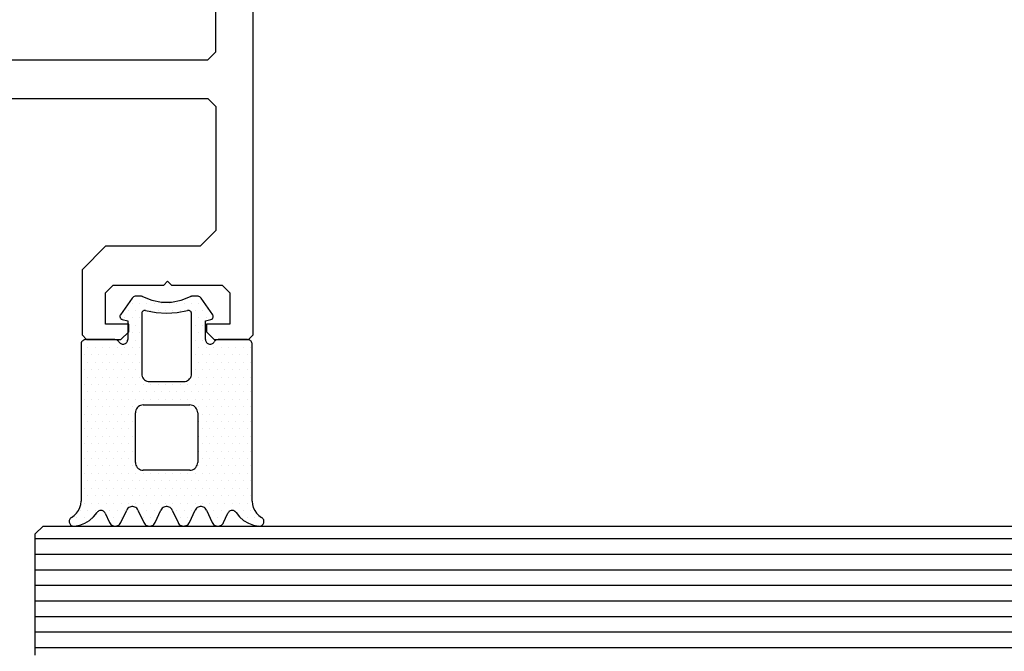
# Model space of a CAD drawing. Extents: x 4615668 to 9294084, y 5325188 to 10688993.
# Tile 54 of 256: x 4635304.02 to 4635310.34, y 5331517.04 to 5331521.11. Entities that reach past the tile are written whole.
import ezdxf

# ---------------------------------------------------------------- set-up
doc = ezdxf.new("R2010")
doc.units = 0
doc.header["$MEASUREMENT"] = 0
doc.layers.add('A_wymiary', color=152, linetype='Continuous', lineweight=5)
for name, color, linetype in [('CrossSectionsGlass', 7, 'Continuous'), ('CrossSectionsGums', 7, 'Continuous'), ('CrossSectionsProfils', 7, 'Continuous')]:
    doc.layers.add(name, color=color, linetype=linetype)
doc.styles.add('wewn', font='arial.ttf', dxfattribs={"height": 12})
doc.dimstyles.new('Kopia 1do100 wew', dxfattribs={"dimscale": 0.5, "dimtxt": 8, "dimasz": 15, "dimexe": 20, "dimexo": 0, "dimgap": 5, "dimtad": 1, "dimdec": 0, "dimzin": 9, "dimtxsty": 'wewn', "dimblk": 'ARCHTICK', "dimcen": 3, "dimdle": 20, "dimclrd": 256, "dimclre": 256, "dimclrt": 256, "dimadec": 0, "dimazin": 2, "dimtfac": 1, "dimtdec": 0, "dimtix": 1, "dimtmove": 2, "dimatfit": 3, "dimldrblk": 'NONE', "dimfxl": 0, "dimtvp": 1, "dimtolj": 1, "dimtzin": 0, "dimlwd": 5, "dimlwe": 5, "dimarcsym": 0})

# ---------------------------------------------------------------- blocks, each defined once
blk = doc.blocks.new('K43_0482_X', base_point=(52.501, 1020))
at = {"layer": 'CrossSectionsProfils', "flags": 128}
for points in [[(59.01113, 1035.50118), (74.59343, 1035.50118), (75.09744, 1034.99717), (75.09744, 1027.00652), (74.09992, 1025.9985), (68.0098, 1025.9985), (66.50827, 1024.49697), (66.50827, 1020.29689), (66.80228, 1020.00288), (69.00732, 1020.00288), (69.51133, 1020.50689), (69.51133, 1021.0004), (68.0098, 1021.0004), (68.0098, 1023.00594), (68.50331, 1023.49945), (71.75837, 1023.49945), (72.01038, 1023.75145), (72.25188, 1023.49945), (75.50695, 1023.49945), (76.01096, 1023.00594), (76.01096, 1021.0004), (74.49893, 1021.0004), (74.49893, 1020.50689), (75.00294, 1020.00288), (77.19748, 1020.00288), (77.50198, 1020.29689), (77.50198, 1104.498)], [(75.09744, 1101.00143), (74.59343, 1101.50544), (30.39808, 1101.50544), (29.89407, 1101.00143), (29.89407, 1038.50424), (30.39808, 1038.00023), (74.59343, 1038.00023), (75.09744, 1038.50424), (75.09744, 1101.00143)]]:
    blk.add_lwpolyline(points, dxfattribs=at)
blk = doc.blocks.new('Hatch83267', base_point=(7284.883, 638.799))
at = {"layer": 'CrossSectionsGums', "color": 8}
for p, q in [((6273.539, 650.737), (6273.539, 650.737)), ((6275.92, 650.737), (6275.92, 650.737)), ((6278.302, 650.737), (6278.302, 650.737)), ((6280.683, 650.737), (6280.683, 650.737)), ((6282.588, 650.737), (6282.588, 650.737)), ((6285.445, 650.737), (6285.445, 650.737)), ((6273.301, 650.261), (6273.301, 650.261)), ((6273.777, 650.261), (6273.777, 650.261)), ((6274.253, 650.261), (6274.253, 650.261)), ((6275.682, 650.261), (6275.682, 650.261)), ((6276.158, 650.261), (6276.158, 650.261)), ((6278.063, 650.261), (6278.063, 650.261)), ((6278.54, 650.261), (6278.54, 650.261)), ((6280.444, 650.261), (6280.444, 650.261)), ((6280.921, 650.261), (6280.921, 650.261)), ((6282.35, 650.261), (6282.35, 650.261)), ((6282.826, 650.261), (6282.826, 650.261)), ((6284.254, 650.261), (6284.254, 650.261)), ((6284.731, 650.261), (6284.731, 650.261)), ((6285.207, 650.261), (6285.207, 650.261)), ((6274.015, 649.785), (6274.015, 649.785)), ((6274.253, 649.309), (6274.253, 649.309)), ((6274.491, 649.785), (6274.491, 649.785)), ((6274.729, 649.309), (6274.729, 649.309)), ((6274.967, 649.785), (6274.967, 649.785)), ((6275.206, 649.309), (6275.206, 649.309)), ((6275.444, 649.785), (6275.444, 649.785)), ((6275.682, 649.309), (6275.682, 649.309)), ((6275.92, 649.785), (6275.92, 649.785)), ((6276.159, 649.309), (6276.159, 649.309)), ((6276.396, 649.785), (6276.396, 649.785)), ((6276.635, 649.309), (6276.635, 649.309)), ((6277.111, 649.309), (6277.111, 649.309)), ((6277.587, 649.309), (6277.587, 649.309)), ((6277.825, 649.785), (6277.825, 649.785)), ((6278.063, 649.309), (6278.063, 649.309)), ((6278.301, 649.785), (6278.301, 649.785)), ((6278.54, 649.309), (6278.54, 649.309)), ((6278.777, 649.785), (6278.777, 649.785)), ((6279.016, 649.309), (6279.016, 649.309)), ((6279.492, 649.309), (6279.492, 649.309)), ((6279.968, 649.309), (6279.968, 649.309)), ((6280.206, 649.785), (6280.206, 649.785)), ((6280.445, 649.309), (6280.445, 649.309)), ((6280.683, 649.785), (6280.683, 649.785)), ((6280.921, 649.309), (6280.921, 649.309)), ((6281.159, 649.785), (6281.159, 649.785)), ((6281.397, 649.309), (6281.397, 649.309)), ((6281.874, 649.309), (6281.874, 649.309)), ((6282.111, 649.785), (6282.111, 649.785)), ((6282.35, 649.309), (6282.35, 649.309)), ((6282.587, 649.785), (6282.587, 649.785)), ((6282.826, 649.309), (6282.826, 649.309)), ((6283.064, 649.785), (6283.064, 649.785)), ((6283.302, 649.309), (6283.302, 649.309)), ((6283.54, 649.785), (6283.54, 649.785)), ((6283.778, 649.309), (6283.778, 649.309)), ((6284.016, 649.785), (6284.016, 649.785)), ((6284.255, 649.309), (6284.255, 649.309)), ((6284.493, 649.785), (6284.493, 649.785)), ((6284.731, 649.309), (6284.731, 649.309)), ((6284.969, 649.785), (6284.969, 649.785)), ((6274.015, 648.832), (6274.015, 648.832)), ((6274.491, 648.832), (6274.491, 648.832)), ((6274.968, 648.832), (6274.968, 648.832)), ((6275.444, 648.832), (6275.444, 648.832)), ((6275.92, 648.832), (6275.92, 648.832)), ((6276.396, 648.832), (6276.396, 648.832)), ((6276.873, 648.832), (6276.873, 648.832)), ((6277.349, 648.832), (6277.349, 648.832)), ((6277.825, 648.832), (6277.825, 648.832)), ((6278.301, 648.832), (6278.301, 648.832)), ((6278.778, 648.832), (6278.778, 648.832)), ((6279.254, 648.832), (6279.254, 648.832)), ((6279.73, 648.832), (6279.73, 648.832)), ((6280.207, 648.832), (6280.207, 648.832)), ((6280.683, 648.832), (6280.683, 648.832)), ((6281.159, 648.832), (6281.159, 648.832)), ((6281.635, 648.832), (6281.635, 648.832)), ((6282.111, 648.832), (6282.111, 648.832)), ((6282.588, 648.832), (6282.588, 648.832)), ((6283.064, 648.832), (6283.064, 648.832)), ((6283.54, 648.832), (6283.54, 648.832)), ((6284.017, 648.832), (6284.017, 648.832)), ((6284.493, 648.832), (6284.493, 648.832)), ((6274.253, 648.356), (6274.253, 648.356)), ((6274.729, 648.356), (6274.729, 648.356)), ((6275.206, 648.356), (6275.206, 648.356)), ((6275.682, 648.356), (6275.682, 648.356)), ((6276.158, 648.356), (6276.158, 648.356)), ((6276.634, 648.356), (6276.634, 648.356)), ((6277.111, 648.356), (6277.111, 648.356)), ((6277.587, 648.356), (6277.587, 648.356)), ((6278.063, 648.356), (6278.063, 648.356)), ((6278.54, 648.356), (6278.54, 648.356)), ((6279.016, 648.356), (6279.016, 648.356)), ((6279.492, 648.356), (6279.492, 648.356)), ((6279.968, 648.356), (6279.968, 648.356)), ((6280.444, 648.356), (6280.444, 648.356)), ((6280.92, 648.356), (6280.92, 648.356)), ((6281.397, 648.356), (6281.397, 648.356)), ((6281.873, 648.356), (6281.873, 648.356)), ((6282.35, 648.356), (6282.35, 648.356)), ((6282.826, 648.356), (6282.826, 648.356)), ((6283.302, 648.356), (6283.302, 648.356)), ((6283.778, 648.356), (6283.778, 648.356)), ((6284.254, 648.356), (6284.254, 648.356)), ((6284.73, 648.356), (6284.73, 648.356)), ((6274.015, 647.88), (6274.015, 647.88)), ((6274.253, 647.404), (6274.253, 647.404)), ((6274.492, 647.88), (6274.492, 647.88)), ((6274.729, 647.404), (6274.729, 647.404)), ((6274.968, 647.88), (6274.968, 647.88)), ((6275.206, 647.404), (6275.206, 647.404)), ((6275.444, 647.88), (6275.444, 647.88)), ((6275.682, 647.404), (6275.682, 647.404)), ((6275.92, 647.88), (6275.92, 647.88)), ((6276.158, 647.404), (6276.158, 647.404)), ((6276.396, 647.88), (6276.396, 647.88)), ((6276.635, 647.404), (6276.635, 647.404)), ((6276.873, 647.88), (6276.873, 647.88)), ((6277.111, 647.404), (6277.111, 647.404)), ((6277.349, 647.88), (6277.349, 647.88)), ((6277.587, 647.404), (6277.587, 647.404)), ((6277.825, 647.88), (6277.825, 647.88)), ((6278.063, 647.404), (6278.063, 647.404)), ((6278.302, 647.88), (6278.302, 647.88)), ((6278.54, 647.404), (6278.54, 647.404)), ((6278.778, 647.88), (6278.778, 647.88)), ((6279.016, 647.404), (6279.016, 647.404)), ((6279.254, 647.88), (6279.254, 647.88)), ((6279.492, 647.404), (6279.492, 647.404)), ((6279.73, 647.88), (6279.73, 647.88)), ((6279.968, 647.404), (6279.968, 647.404)), ((6280.207, 647.88), (6280.207, 647.88)), ((6280.444, 647.404), (6280.444, 647.404)), ((6280.683, 647.88), (6280.683, 647.88)), ((6280.921, 647.404), (6280.921, 647.404)), ((6281.159, 647.88), (6281.159, 647.88)), ((6281.397, 647.404), (6281.397, 647.404)), ((6281.635, 647.88), (6281.635, 647.88)), ((6281.874, 647.404), (6281.874, 647.404)), ((6282.112, 647.88), (6282.112, 647.88)), ((6282.35, 647.404), (6282.35, 647.404)), ((6282.588, 647.88), (6282.588, 647.88)), ((6282.826, 647.404), (6282.826, 647.404)), ((6283.064, 647.88), (6283.064, 647.88)), ((6283.302, 647.404), (6283.302, 647.404)), ((6283.541, 647.88), (6283.541, 647.88)), ((6283.778, 647.404), (6283.778, 647.404)), ((6284.017, 647.88), (6284.017, 647.88)), ((6284.254, 647.404), (6284.254, 647.404)), ((6284.493, 647.88), (6284.493, 647.88)), ((6284.731, 647.404), (6284.731, 647.404)), ((6274.015, 646.927), (6274.015, 646.927)), ((6274.491, 646.927), (6274.491, 646.927)), ((6274.968, 646.927), (6274.968, 646.927)), ((6275.444, 646.927), (6275.444, 646.927)), ((6275.92, 646.927), (6275.92, 646.927)), ((6276.396, 646.927), (6276.396, 646.927)), ((6276.873, 646.927), (6276.873, 646.927)), ((6277.349, 646.927), (6277.349, 646.927)), ((6281.635, 646.927), (6281.635, 646.927)), ((6282.111, 646.927), (6282.111, 646.927)), ((6282.587, 646.927), (6282.587, 646.927)), ((6283.064, 646.927), (6283.064, 646.927)), ((6283.54, 646.927), (6283.54, 646.927)), ((6284.016, 646.927), (6284.016, 646.927)), ((6284.493, 646.927), (6284.493, 646.927)), ((6274.253, 646.451), (6274.253, 646.451)), ((6274.73, 646.451), (6274.73, 646.451)), ((6275.206, 646.451), (6275.206, 646.451)), ((6275.682, 646.451), (6275.682, 646.451)), ((6276.159, 646.451), (6276.159, 646.451)), ((6276.635, 646.451), (6276.635, 646.451)), ((6277.111, 646.451), (6277.111, 646.451)), ((6281.874, 646.451), (6281.874, 646.451)), ((6282.35, 646.451), (6282.35, 646.451)), ((6282.826, 646.451), (6282.826, 646.451)), ((6283.302, 646.451), (6283.302, 646.451)), ((6283.778, 646.451), (6283.778, 646.451)), ((6284.255, 646.451), (6284.255, 646.451)), ((6284.731, 646.451), (6284.731, 646.451)), ((6274.015, 645.975), (6274.015, 645.975)), ((6274.253, 645.499), (6274.253, 645.499)), ((6274.492, 645.975), (6274.492, 645.975)), ((6274.729, 645.499), (6274.729, 645.499)), ((6274.968, 645.975), (6274.968, 645.975)), ((6275.206, 645.499), (6275.206, 645.499)), ((6275.444, 645.975), (6275.444, 645.975)), ((6275.682, 645.499), (6275.682, 645.499)), ((6275.92, 645.975), (6275.92, 645.975)), ((6276.158, 645.499), (6276.158, 645.499)), ((6276.396, 645.975), (6276.396, 645.975)), ((6276.634, 645.499), (6276.634, 645.499)), ((6276.873, 645.975), (6276.873, 645.975)), ((6277.111, 645.499), (6277.111, 645.499)), ((6277.349, 645.975), (6277.349, 645.975)), ((6281.635, 645.975), (6281.635, 645.975)), ((6281.873, 645.499), (6281.873, 645.499)), ((6282.111, 645.975), (6282.111, 645.975)), ((6282.35, 645.499), (6282.35, 645.499)), ((6282.588, 645.975), (6282.588, 645.975)), ((6282.826, 645.499), (6282.826, 645.499)), ((6283.064, 645.975), (6283.064, 645.975)), ((6283.302, 645.499), (6283.302, 645.499)), ((6283.54, 645.975), (6283.54, 645.975)), ((6283.778, 645.499), (6283.778, 645.499)), ((6284.017, 645.975), (6284.017, 645.975)), ((6284.254, 645.499), (6284.254, 645.499)), ((6284.493, 645.975), (6284.493, 645.975)), ((6284.73, 645.499), (6284.73, 645.499)), ((6274.016, 645.022), (6274.016, 645.022)), ((6274.492, 645.022), (6274.492, 645.022)), ((6274.968, 645.022), (6274.968, 645.022)), ((6275.444, 645.022), (6275.444, 645.022)), ((6275.92, 645.022), (6275.92, 645.022)), ((6276.396, 645.022), (6276.396, 645.022)), ((6276.873, 645.022), (6276.873, 645.022)), ((6277.349, 645.022), (6277.349, 645.022)), ((6281.635, 645.022), (6281.635, 645.022)), ((6282.112, 645.022), (6282.112, 645.022)), ((6282.588, 645.022), (6282.588, 645.022)), ((6283.064, 645.022), (6283.064, 645.022)), ((6283.541, 645.022), (6283.541, 645.022)), ((6284.017, 645.022), (6284.017, 645.022)), ((6284.493, 645.022), (6284.493, 645.022)), ((6274.253, 644.546), (6274.253, 644.546)), ((6274.729, 644.546), (6274.729, 644.546)), ((6275.206, 644.546), (6275.206, 644.546)), ((6275.682, 644.546), (6275.682, 644.546)), ((6276.158, 644.546), (6276.158, 644.546)), ((6276.635, 644.546), (6276.635, 644.546)), ((6277.111, 644.546), (6277.111, 644.546)), ((6281.874, 644.546), (6281.874, 644.546)), ((6282.35, 644.546), (6282.35, 644.546)), ((6282.826, 644.546), (6282.826, 644.546)), ((6283.302, 644.546), (6283.302, 644.546)), ((6283.778, 644.546), (6283.778, 644.546)), ((6284.254, 644.546), (6284.254, 644.546)), ((6284.731, 644.546), (6284.731, 644.546)), ((6274.015, 644.07), (6274.015, 644.07)), ((6274.253, 643.594), (6274.253, 643.594)), ((6274.491, 644.07), (6274.491, 644.07)), ((6274.73, 643.594), (6274.73, 643.594)), ((6274.968, 644.07), (6274.968, 644.07)), ((6275.206, 643.594), (6275.206, 643.594)), ((6275.444, 644.07), (6275.444, 644.07)), ((6275.682, 643.594), (6275.682, 643.594)), ((6275.92, 644.07), (6275.92, 644.07)), ((6276.159, 643.594), (6276.159, 643.594)), ((6276.396, 644.07), (6276.396, 644.07)), ((6276.635, 643.594), (6276.635, 643.594)), ((6276.873, 644.07), (6276.873, 644.07)), ((6277.111, 643.594), (6277.111, 643.594)), ((6277.349, 644.07), (6277.349, 644.07)), ((6281.635, 644.07), (6281.635, 644.07)), ((6281.874, 643.594), (6281.874, 643.594)), ((6282.111, 644.07), (6282.111, 644.07)), ((6282.35, 643.594), (6282.35, 643.594)), ((6282.587, 644.07), (6282.587, 644.07)), ((6282.826, 643.594), (6282.826, 643.594)), ((6283.064, 644.07), (6283.064, 644.07)), ((6283.302, 643.594), (6283.302, 643.594)), ((6283.54, 644.07), (6283.54, 644.07)), ((6283.778, 643.594), (6283.778, 643.594)), ((6284.016, 644.07), (6284.016, 644.07)), ((6284.255, 643.594), (6284.255, 643.594)), ((6284.493, 644.07), (6284.493, 644.07)), ((6284.731, 643.594), (6284.731, 643.594)), ((6274.015, 643.117), (6274.015, 643.117)), ((6274.492, 643.117), (6274.492, 643.117)), ((6274.968, 643.117), (6274.968, 643.117)), ((6275.444, 643.117), (6275.444, 643.117)), ((6275.92, 643.117), (6275.92, 643.117)), ((6276.396, 643.117), (6276.396, 643.117)), ((6276.873, 643.117), (6276.873, 643.117)), ((6277.349, 643.117), (6277.349, 643.117)), ((6281.635, 643.117), (6281.635, 643.117)), ((6282.111, 643.117), (6282.111, 643.117)), ((6282.588, 643.117), (6282.588, 643.117)), ((6283.064, 643.117), (6283.064, 643.117)), ((6283.54, 643.117), (6283.54, 643.117)), ((6284.017, 643.117), (6284.017, 643.117)), ((6284.493, 643.117), (6284.493, 643.117)), ((6274.253, 642.641), (6274.253, 642.641)), ((6274.729, 642.641), (6274.729, 642.641)), ((6275.206, 642.641), (6275.206, 642.641)), ((6275.682, 642.641), (6275.682, 642.641)), ((6276.158, 642.641), (6276.158, 642.641)), ((6276.634, 642.641), (6276.634, 642.641)), ((6277.111, 642.641), (6277.111, 642.641)), ((6277.587, 642.641), (6277.587, 642.641)), ((6278.063, 642.641), (6278.063, 642.641)), ((6278.54, 642.641), (6278.54, 642.641)), ((6279.016, 642.641), (6279.016, 642.641)), ((6279.492, 642.641), (6279.492, 642.641)), ((6279.968, 642.641), (6279.968, 642.641)), ((6280.444, 642.641), (6280.444, 642.641)), ((6280.921, 642.641), (6280.921, 642.641)), ((6281.397, 642.641), (6281.397, 642.641)), ((6281.873, 642.641), (6281.873, 642.641)), ((6282.35, 642.641), (6282.35, 642.641)), ((6282.826, 642.641), (6282.826, 642.641)), ((6283.302, 642.641), (6283.302, 642.641)), ((6283.778, 642.641), (6283.778, 642.641)), ((6284.254, 642.641), (6284.254, 642.641)), ((6284.731, 642.641), (6284.731, 642.641)), ((6274.016, 642.165), (6274.016, 642.165)), ((6274.253, 641.689), (6274.253, 641.689)), ((6274.492, 642.165), (6274.492, 642.165)), ((6274.729, 641.689), (6274.729, 641.689)), ((6274.968, 642.165), (6274.968, 642.165)), ((6275.206, 641.689), (6275.206, 641.689)), ((6275.444, 642.165), (6275.444, 642.165)), ((6275.682, 641.689), (6275.682, 641.689)), ((6275.92, 642.165), (6275.92, 642.165)), ((6276.158, 641.689), (6276.158, 641.689)), ((6276.396, 642.165), (6276.396, 642.165)), ((6276.635, 641.689), (6276.635, 641.689)), ((6276.873, 642.165), (6276.873, 642.165)), ((6277.111, 641.689), (6277.111, 641.689)), ((6277.349, 642.165), (6277.349, 642.165)), ((6277.587, 641.689), (6277.587, 641.689)), ((6277.825, 642.165), (6277.825, 642.165)), ((6278.063, 641.689), (6278.063, 641.689)), ((6278.302, 642.165), (6278.302, 642.165)), ((6278.54, 641.689), (6278.54, 641.689)), ((6278.778, 642.165), (6278.778, 642.165)), ((6279.016, 641.689), (6279.016, 641.689)), ((6279.254, 642.165), (6279.254, 642.165)), ((6279.492, 641.689), (6279.492, 641.689)), ((6279.73, 642.165), (6279.73, 642.165)), ((6279.968, 641.689), (6279.968, 641.689)), ((6280.207, 642.165), (6280.207, 642.165)), ((6280.445, 641.689), (6280.445, 641.689)), ((6280.683, 642.165), (6280.683, 642.165)), ((6280.921, 641.689), (6280.921, 641.689)), ((6281.159, 642.165), (6281.159, 642.165)), ((6281.397, 641.689), (6281.397, 641.689)), ((6281.635, 642.165), (6281.635, 642.165)), ((6281.874, 641.689), (6281.874, 641.689)), ((6282.112, 642.165), (6282.112, 642.165)), ((6282.35, 641.689), (6282.35, 641.689)), ((6282.588, 642.165), (6282.588, 642.165)), ((6282.826, 641.689), (6282.826, 641.689)), ((6283.064, 642.165), (6283.064, 642.165)), ((6283.302, 641.689), (6283.302, 641.689)), ((6283.541, 642.165), (6283.541, 642.165)), ((6283.778, 641.689), (6283.778, 641.689)), ((6284.017, 642.165), (6284.017, 642.165)), ((6284.255, 641.689), (6284.255, 641.689)), ((6284.493, 642.165), (6284.493, 642.165)), ((6284.731, 641.689), (6284.731, 641.689)), ((6274.015, 641.212), (6274.015, 641.212)), ((6274.491, 641.212), (6274.491, 641.212)), ((6274.968, 641.212), (6274.968, 641.212)), ((6275.444, 641.212), (6275.444, 641.212)), ((6275.92, 641.212), (6275.92, 641.212)), ((6276.396, 641.212), (6276.396, 641.212)), ((6276.873, 641.212), (6276.873, 641.212)), ((6277.349, 641.212), (6277.349, 641.212)), ((6277.825, 641.212), (6277.825, 641.212)), ((6281.159, 641.212), (6281.159, 641.212)), ((6281.635, 641.212), (6281.635, 641.212)), ((6282.111, 641.212), (6282.111, 641.212)), ((6282.587, 641.212), (6282.587, 641.212)), ((6283.064, 641.212), (6283.064, 641.212)), ((6283.54, 641.212), (6283.54, 641.212)), ((6284.017, 641.212), (6284.017, 641.212)), ((6284.493, 641.212), (6284.493, 641.212)), ((6274.253, 640.736), (6274.253, 640.736)), ((6274.73, 640.736), (6274.73, 640.736)), ((6275.206, 640.736), (6275.206, 640.736)), ((6275.682, 640.736), (6275.682, 640.736)), ((6276.159, 640.736), (6276.159, 640.736)), ((6276.635, 640.736), (6276.635, 640.736)), ((6277.111, 640.736), (6277.111, 640.736)), ((6277.587, 640.736), (6277.587, 640.736)), ((6281.397, 640.736), (6281.397, 640.736)), ((6281.874, 640.736), (6281.874, 640.736)), ((6282.35, 640.736), (6282.35, 640.736)), ((6282.826, 640.736), (6282.826, 640.736)), ((6283.302, 640.736), (6283.302, 640.736)), ((6283.779, 640.736), (6283.779, 640.736)), ((6284.255, 640.736), (6284.255, 640.736)), ((6284.731, 640.736), (6284.731, 640.736)), ((6274.015, 640.26), (6274.015, 640.26)), ((6274.253, 639.784), (6274.253, 639.784)), ((6274.492, 640.26), (6274.492, 640.26)), ((6274.729, 639.784), (6274.729, 639.784)), ((6274.968, 640.26), (6274.968, 640.26)), ((6275.206, 639.784), (6275.206, 639.784)), ((6275.444, 640.26), (6275.444, 640.26)), ((6275.682, 639.784), (6275.682, 639.784)), ((6275.92, 640.26), (6275.92, 640.26)), ((6276.158, 639.784), (6276.158, 639.784)), ((6276.396, 640.26), (6276.396, 640.26)), ((6276.634, 639.784), (6276.634, 639.784)), ((6276.873, 640.26), (6276.873, 640.26)), ((6277.111, 639.784), (6277.111, 639.784)), ((6277.349, 640.26), (6277.349, 640.26)), ((6277.587, 639.784), (6277.587, 639.784)), ((6281.159, 640.26), (6281.159, 640.26)), ((6281.397, 639.784), (6281.397, 639.784)), ((6281.635, 640.26), (6281.635, 640.26)), ((6281.873, 639.784), (6281.873, 639.784)), ((6282.111, 640.26), (6282.111, 640.26)), ((6282.35, 639.784), (6282.35, 639.784)), ((6282.588, 640.26), (6282.588, 640.26)), ((6282.826, 639.784), (6282.826, 639.784)), ((6283.064, 640.26), (6283.064, 640.26)), ((6283.302, 639.784), (6283.302, 639.784)), ((6283.541, 640.26), (6283.541, 640.26)), ((6283.778, 639.784), (6283.778, 639.784)), ((6284.017, 640.26), (6284.017, 640.26)), ((6284.254, 639.784), (6284.254, 639.784)), ((6284.493, 640.26), (6284.493, 640.26)), ((6284.731, 639.784), (6284.731, 639.784)), ((6274.015, 639.307), (6274.015, 639.307)), ((6274.491, 639.307), (6274.491, 639.307)), ((6274.967, 639.307), (6274.967, 639.307)), ((6275.444, 639.307), (6275.444, 639.307)), ((6275.92, 639.307), (6275.92, 639.307)), ((6276.396, 639.307), (6276.396, 639.307)), ((6276.873, 639.307), (6276.873, 639.307)), ((6277.349, 639.307), (6277.349, 639.307)), ((6281.159, 639.307), (6281.159, 639.307)), ((6281.635, 639.307), (6281.635, 639.307)), ((6282.111, 639.307), (6282.111, 639.307)), ((6282.587, 639.307), (6282.587, 639.307)), ((6283.064, 639.307), (6283.064, 639.307)), ((6283.54, 639.307), (6283.54, 639.307)), ((6284.016, 639.307), (6284.016, 639.307)), ((6284.493, 639.307), (6284.493, 639.307)), ((6274.253, 638.831), (6274.253, 638.831)), ((6274.729, 638.831), (6274.729, 638.831)), ((6275.206, 638.831), (6275.206, 638.831)), ((6275.682, 638.831), (6275.682, 638.831)), ((6276.158, 638.831), (6276.158, 638.831)), ((6277.111, 638.831), (6277.111, 638.831)), ((6277.587, 638.831), (6277.587, 638.831)), ((6281.397, 638.831), (6281.397, 638.831)), ((6281.874, 638.831), (6281.874, 638.831)), ((6282.826, 638.831), (6282.826, 638.831)), ((6283.302, 638.831), (6283.302, 638.831)), ((6283.778, 638.831), (6283.778, 638.831)), ((6284.255, 638.831), (6284.255, 638.831)), ((6284.731, 638.831), (6284.731, 638.831)), ((6277.111, 637.879), (6277.111, 637.879)), ((6277.349, 638.355), (6277.349, 638.355)), ((6277.587, 637.879), (6277.587, 637.879)), ((6281.159, 638.355), (6281.159, 638.355)), ((6281.397, 637.879), (6281.397, 637.879)), ((6281.635, 638.355), (6281.635, 638.355)), ((6281.873, 637.879), (6281.873, 637.879)), ((6276.873, 637.402), (6276.873, 637.402)), ((6277.349, 637.402), (6277.349, 637.402)), ((6281.159, 637.402), (6281.159, 637.402)), ((6281.635, 637.402), (6281.635, 637.402)), ((6282.112, 637.402), (6282.112, 637.402)), ((6277.111, 636.926), (6277.111, 636.926)), ((6277.587, 636.926), (6277.587, 636.926)), ((6278.063, 636.926), (6278.063, 636.926)), ((6278.54, 636.926), (6278.54, 636.926)), ((6279.016, 636.926), (6279.016, 636.926)), ((6279.492, 636.926), (6279.492, 636.926)), ((6279.968, 636.926), (6279.968, 636.926)), ((6280.444, 636.926), (6280.444, 636.926)), ((6280.921, 636.926), (6280.921, 636.926)), ((6281.397, 636.926), (6281.397, 636.926)), ((6281.874, 636.926), (6281.874, 636.926)), ((6277.349, 636.45), (6277.349, 636.45)), ((6277.825, 636.45), (6277.825, 636.45)), ((6278.301, 636.45), (6278.301, 636.45)), ((6278.777, 636.45), (6278.777, 636.45)), ((6279.254, 636.45), (6279.254, 636.45)), ((6279.73, 636.45), (6279.73, 636.45)), ((6280.206, 636.45), (6280.206, 636.45)), ((6280.683, 636.45), (6280.683, 636.45)), ((6281.159, 636.45), (6281.159, 636.45)), ((6281.635, 636.45), (6281.635, 636.45))]:
    blk.add_line(p, q, dxfattribs=at)
blk = doc.blocks.new('120488', base_point=(6273.864, 638.799))
at = {"layer": 'CrossSectionsGums', "color": 1}
for p, q in [((6273.166, 650.54), (6273.164, 650.489)), ((6273.178, 650.59), (6273.166, 650.54)), ((6273.197, 650.637), (6273.178, 650.59)), ((6273.224, 650.68), (6273.197, 650.637)), ((6273.258, 650.718), (6273.224, 650.68)), ((6273.299, 650.75), (6273.258, 650.718)), ((6273.343, 650.774), (6273.299, 650.75)), ((6273.392, 650.791), (6273.343, 650.774)), ((6273.442, 650.799), (6273.392, 650.791)), ((6273.493, 650.798), (6273.442, 650.799)), ((6273.839, 650.733), (6273.493, 650.798)), ((6274.169, 650.608), (6273.839, 650.733)), ((6274.471, 650.427), (6274.169, 650.608)), ((6275.762, 650.568), (6275.479, 649.963)), ((6275.796, 650.629), (6275.762, 650.568)), ((6275.841, 650.682), (6275.796, 650.629)), ((6275.895, 650.727), (6275.841, 650.682)), ((6275.955, 650.762), (6275.895, 650.727)), ((6276.021, 650.786), (6275.955, 650.762)), ((6276.089, 650.798), (6276.021, 650.786)), ((6276.159, 650.798), (6276.089, 650.798)), ((6276.228, 650.786), (6276.159, 650.798)), ((6276.293, 650.762), (6276.228, 650.786)), ((6276.353, 650.727), (6276.293, 650.762)), ((6276.407, 650.682), (6276.353, 650.727)), ((6276.452, 650.629), (6276.407, 650.682)), ((6276.487, 650.568), (6276.452, 650.629)), ((6276.862, 649.764), (6276.487, 650.568)), ((6277.961, 650.568), (6277.586, 649.764)), ((6277.997, 650.629), (6277.962, 650.568)), ((6278.041, 650.682), (6277.997, 650.629)), ((6278.095, 650.727), (6278.041, 650.682)), ((6278.155, 650.762), (6278.095, 650.727)), ((6278.221, 650.786), (6278.155, 650.762)), ((6278.289, 650.798), (6278.221, 650.786)), ((6278.359, 650.798), (6278.289, 650.798)), ((6278.428, 650.786), (6278.359, 650.798)), ((6278.493, 650.762), (6278.428, 650.786)), ((6278.554, 650.727), (6278.493, 650.762)), ((6278.607, 650.682), (6278.554, 650.727)), ((6278.652, 650.629), (6278.607, 650.682)), ((6278.687, 650.568), (6278.652, 650.629)), ((6279.062, 649.764), (6278.687, 650.568)), ((6280.162, 650.568), (6279.787, 649.764)), ((6280.196, 650.629), (6280.162, 650.568)), ((6280.241, 650.682), (6280.196, 650.629)), ((6280.295, 650.727), (6280.241, 650.682)), ((6280.355, 650.762), (6280.295, 650.727)), ((6280.421, 650.786), (6280.355, 650.762)), ((6280.489, 650.798), (6280.421, 650.786)), ((6280.559, 650.798), (6280.489, 650.798)), ((6280.628, 650.786), (6280.559, 650.798)), ((6280.693, 650.762), (6280.628, 650.786)), ((6280.754, 650.727), (6280.693, 650.762)), ((6280.807, 650.682), (6280.754, 650.727)), ((6280.852, 650.629), (6280.807, 650.682)), ((6280.887, 650.568), (6280.852, 650.629)), ((6281.262, 649.764), (6280.887, 650.568)), ((6282.362, 650.568), (6281.987, 649.764)), ((6282.397, 650.629), (6282.362, 650.568)), ((6282.441, 650.682), (6282.397, 650.629)), ((6282.495, 650.727), (6282.441, 650.682)), ((6282.555, 650.762), (6282.495, 650.727)), ((6282.621, 650.786), (6282.555, 650.762)), ((6282.689, 650.798), (6282.621, 650.786)), ((6282.759, 650.798), (6282.689, 650.798)), ((6282.828, 650.786), (6282.759, 650.798)), ((6282.893, 650.762), (6282.828, 650.786)), ((6282.953, 650.727), (6282.893, 650.762)), ((6283.007, 650.682), (6282.953, 650.727)), ((6283.052, 650.629), (6283.007, 650.682)), ((6283.087, 650.568), (6283.052, 650.629)), ((6283.369, 649.963), (6283.086, 650.568)), ((6284.68, 650.608), (6284.377, 650.427)), ((6285.009, 650.733), (6284.68, 650.608)), ((6285.355, 650.798), (6285.009, 650.733)), ((6285.406, 650.799), (6285.355, 650.798)), ((6285.457, 650.79), (6285.406, 650.799)), ((6285.505, 650.774), (6285.457, 650.79)), ((6285.55, 650.75), (6285.505, 650.774)), ((6285.59, 650.718), (6285.55, 650.75)), ((6285.624, 650.68), (6285.59, 650.718)), ((6285.651, 650.637), (6285.624, 650.68)), ((6285.671, 650.59), (6285.651, 650.637)), ((6285.682, 650.54), (6285.671, 650.59)), ((6285.684, 650.489), (6285.682, 650.54)), ((6273.164, 650.489), (6273.17, 650.439)), ((6273.17, 650.439), (6273.184, 650.39)), ((6273.184, 650.39), (6273.207, 650.344)), ((6273.207, 650.344), (6273.237, 650.303)), ((6273.237, 650.303), (6273.274, 650.267)), ((6273.274, 650.267), (6273.316, 650.238)), ((6273.49, 650.119), (6273.316, 650.238)), ((6273.639, 649.97), (6273.49, 650.119)), ((6273.761, 649.798), (6273.639, 649.97)), ((6274.737, 650.196), (6274.471, 650.427)), ((6274.958, 649.922), (6274.737, 650.196)), ((6274.958, 649.922), (6274.991, 649.881)), ((6274.991, 649.881), (6275.031, 649.846)), ((6275.419, 649.876), (6275.453, 649.917)), ((6275.453, 649.917), (6275.479, 649.962)), ((6283.369, 649.962), (6283.395, 649.917)), ((6283.395, 649.917), (6283.429, 649.876)), ((6283.817, 649.846), (6283.857, 649.881)), ((6283.857, 649.881), (6283.89, 649.922)), ((6284.111, 650.196), (6283.89, 649.922)), ((6284.377, 650.427), (6284.111, 650.196)), ((6285.209, 649.971), (6285.088, 649.798)), ((6285.359, 650.119), (6285.209, 649.971)), ((6285.533, 650.238), (6285.359, 650.119)), ((6285.533, 650.238), (6285.575, 650.267)), ((6285.575, 650.267), (6285.611, 650.303)), ((6285.611, 650.303), (6285.641, 650.344)), ((6285.641, 650.344), (6285.664, 650.39)), ((6285.664, 650.39), (6285.678, 650.439)), ((6285.678, 650.439), (6285.684, 650.489)), ((6273.851, 649.608), (6273.761, 649.798)), ((6273.906, 649.404), (6273.851, 649.608)), ((6273.924, 649.194), (6273.906, 649.404)), ((6275.031, 649.846), (6275.076, 649.819)), ((6275.076, 649.819), (6275.126, 649.801)), ((6275.126, 649.801), (6275.178, 649.791)), ((6275.178, 649.791), (6275.23, 649.79)), ((6275.23, 649.79), (6275.282, 649.799)), ((6275.282, 649.799), (6275.332, 649.817)), ((6275.332, 649.817), (6275.378, 649.843)), ((6275.378, 649.843), (6275.419, 649.876)), ((6276.862, 649.764), (6276.897, 649.704)), ((6276.897, 649.704), (6276.941, 649.65)), ((6276.941, 649.65), (6276.995, 649.606)), ((6276.995, 649.606), (6277.055, 649.571)), ((6277.055, 649.571), (6277.121, 649.547)), ((6277.121, 649.547), (6277.189, 649.535)), ((6277.189, 649.535), (6277.259, 649.535)), ((6277.259, 649.535), (6277.328, 649.547)), ((6277.328, 649.547), (6277.393, 649.571)), ((6277.393, 649.571), (6277.453, 649.606)), ((6277.453, 649.606), (6277.507, 649.65)), ((6277.507, 649.65), (6277.552, 649.704)), ((6277.552, 649.704), (6277.587, 649.764)), ((6279.061, 649.764), (6279.096, 649.704)), ((6279.096, 649.704), (6279.141, 649.65)), ((6279.141, 649.65), (6279.195, 649.606)), ((6279.195, 649.606), (6279.255, 649.571)), ((6279.255, 649.571), (6279.321, 649.547)), ((6279.321, 649.547), (6279.389, 649.535)), ((6279.389, 649.535), (6279.459, 649.535)), ((6279.459, 649.535), (6279.528, 649.547)), ((6279.528, 649.547), (6279.593, 649.571)), ((6279.593, 649.571), (6279.654, 649.606)), ((6279.654, 649.606), (6279.707, 649.65)), ((6279.707, 649.65), (6279.752, 649.704)), ((6279.752, 649.704), (6279.787, 649.764)), ((6281.262, 649.764), (6281.296, 649.704)), ((6281.296, 649.704), (6281.341, 649.65)), ((6281.341, 649.65), (6281.395, 649.606)), ((6281.395, 649.606), (6281.455, 649.571)), ((6281.455, 649.571), (6281.521, 649.547)), ((6281.521, 649.547), (6281.589, 649.535)), ((6281.589, 649.535), (6281.659, 649.535)), ((6281.659, 649.535), (6281.728, 649.547)), ((6281.728, 649.547), (6281.793, 649.571)), ((6281.793, 649.571), (6281.853, 649.606)), ((6281.853, 649.606), (6281.907, 649.651)), ((6281.907, 649.651), (6281.952, 649.704)), ((6281.952, 649.704), (6281.987, 649.764)), ((6283.429, 649.876), (6283.47, 649.843)), ((6283.47, 649.843), (6283.516, 649.817)), ((6283.516, 649.817), (6283.566, 649.799)), ((6283.566, 649.799), (6283.618, 649.79)), ((6283.618, 649.79), (6283.671, 649.791)), ((6283.671, 649.791), (6283.722, 649.801)), ((6283.722, 649.801), (6283.772, 649.819)), ((6283.772, 649.819), (6283.817, 649.846)), ((6284.943, 649.404), (6284.924, 649.194)), ((6284.998, 649.608), (6284.943, 649.404)), ((6285.088, 649.798), (6284.998, 649.608)), ((6273.924, 649.194), (6273.924, 639.099)), ((6284.924, 639.099), (6284.924, 649.194)), ((6277.432, 646.786), (6277.424, 646.699)), ((6277.454, 646.87), (6277.432, 646.786)), ((6277.491, 646.949), (6277.454, 646.87)), ((6277.541, 647.021), (6277.491, 646.949)), ((6277.603, 647.082), (6277.541, 647.021)), ((6277.674, 647.132), (6277.603, 647.082)), ((6277.753, 647.169), (6277.674, 647.132)), ((6277.837, 647.192), (6277.753, 647.169)), ((6277.924, 647.199), (6277.837, 647.192)), ((6277.924, 647.199), (6280.924, 647.199)), ((6281.011, 647.192), (6280.924, 647.199)), ((6281.095, 647.169), (6281.011, 647.192)), ((6281.174, 647.132), (6281.095, 647.169)), ((6281.246, 647.082), (6281.174, 647.132)), ((6281.307, 647.021), (6281.246, 647.082)), ((6281.357, 646.949), (6281.307, 647.021)), ((6281.394, 646.87), (6281.357, 646.949)), ((6281.417, 646.786), (6281.394, 646.87)), ((6281.424, 646.699), (6281.417, 646.786)), ((6277.424, 643.499), (6277.424, 646.699)), ((6281.424, 646.699), (6281.424, 643.499)), ((6277.424, 643.499), (6277.432, 643.413)), ((6277.432, 643.413), (6277.454, 643.328)), ((6277.454, 643.328), (6277.491, 643.249)), ((6277.491, 643.249), (6277.541, 643.178)), ((6277.541, 643.178), (6277.603, 643.116)), ((6277.603, 643.116), (6277.674, 643.066)), ((6277.674, 643.066), (6277.753, 643.029)), ((6277.753, 643.029), (6277.837, 643.007)), ((6277.837, 643.007), (6277.924, 642.999)), ((6280.924, 642.999), (6277.924, 642.999)), ((6280.924, 642.999), (6281.011, 643.007)), ((6281.011, 643.007), (6281.095, 643.029)), ((6281.095, 643.029), (6281.174, 643.066)), ((6281.174, 643.066), (6281.246, 643.116)), ((6281.246, 643.116), (6281.307, 643.178)), ((6281.307, 643.178), (6281.357, 643.249)), ((6281.357, 643.249), (6281.394, 643.328)), ((6281.394, 643.328), (6281.417, 643.413)), ((6281.417, 643.413), (6281.424, 643.499)), ((6277.832, 641.086), (6277.824, 640.999)), ((6277.854, 641.17), (6277.832, 641.086)), ((6277.891, 641.249), (6277.854, 641.17)), ((6277.941, 641.321), (6277.891, 641.249)), ((6278.003, 641.382), (6277.941, 641.321)), ((6278.074, 641.432), (6278.003, 641.382)), ((6278.153, 641.469), (6278.074, 641.432)), ((6278.237, 641.492), (6278.153, 641.469)), ((6278.324, 641.499), (6278.237, 641.492)), ((6280.524, 641.499), (6278.324, 641.499)), ((6280.611, 641.492), (6280.524, 641.499)), ((6280.695, 641.469), (6280.611, 641.492)), ((6280.774, 641.432), (6280.695, 641.469)), ((6280.845, 641.382), (6280.774, 641.432)), ((6280.907, 641.321), (6280.845, 641.382)), ((6280.957, 641.249), (6280.907, 641.321)), ((6280.994, 641.17), (6280.957, 641.249)), ((6281.016, 641.086), (6280.994, 641.17)), ((6281.024, 640.999), (6281.016, 641.086)), ((6277.824, 640.999), (6277.824, 637.125)), ((6281.024, 637.125), (6281.024, 640.999)), ((6273.924, 639.099), (6273.929, 639.047)), ((6273.929, 639.047), (6273.942, 638.997)), ((6273.942, 638.997), (6273.964, 638.949)), ((6273.964, 638.949), (6273.994, 638.906)), ((6273.994, 638.906), (6274.031, 638.869)), ((6274.031, 638.869), (6274.074, 638.84)), ((6274.074, 638.84), (6274.122, 638.817)), ((6274.122, 638.817), (6274.172, 638.804)), ((6274.172, 638.804), (6274.224, 638.799)), ((6274.224, 638.799), (6276.104, 638.799)), ((6276.104, 638.799), (6276.157, 638.804)), ((6276.157, 638.804), (6276.207, 638.817)), ((6276.207, 638.817), (6276.254, 638.84)), ((6276.254, 638.84), (6276.297, 638.869)), ((6276.297, 638.869), (6276.334, 638.906)), ((6276.334, 638.906), (6276.364, 638.949)), ((6276.394, 638.992), (6276.364, 638.949)), ((6276.431, 639.029), (6276.394, 638.992)), ((6276.474, 639.059), (6276.431, 639.029)), ((6276.522, 639.081), (6276.474, 639.059)), ((6276.572, 639.095), (6276.522, 639.081)), ((6276.624, 639.099), (6276.572, 639.095)), ((6276.676, 639.095), (6276.624, 639.099)), ((6276.727, 639.081), (6276.676, 639.095)), ((6276.774, 639.059), (6276.727, 639.081)), ((6276.817, 639.029), (6276.774, 639.059)), ((6276.854, 638.992), (6276.817, 639.029)), ((6276.884, 638.949), (6276.854, 638.992)), ((6276.906, 638.902), (6276.884, 638.949)), ((6276.92, 638.851), (6276.906, 638.902)), ((6276.924, 638.799), (6276.92, 638.851)), ((6276.924, 638.799), (6276.924, 637.599)), ((6281.929, 638.851), (6281.924, 638.799)), ((6281.924, 637.599), (6281.924, 638.799)), ((6281.942, 638.902), (6281.929, 638.851)), ((6281.964, 638.949), (6281.942, 638.902)), ((6281.994, 638.992), (6281.964, 638.949)), ((6282.031, 639.029), (6281.994, 638.992)), ((6282.074, 639.059), (6282.031, 639.029)), ((6282.122, 639.081), (6282.074, 639.059)), ((6282.172, 639.095), (6282.122, 639.081)), ((6282.224, 639.099), (6282.172, 639.095)), ((6282.276, 639.095), (6282.224, 639.099)), ((6282.327, 639.081), (6282.276, 639.095)), ((6282.374, 639.059), (6282.327, 639.081)), ((6282.417, 639.029), (6282.374, 639.059)), ((6282.454, 638.992), (6282.417, 639.029)), ((6282.484, 638.949), (6282.454, 638.992)), ((6282.484, 638.949), (6282.514, 638.907)), ((6282.514, 638.907), (6282.551, 638.87)), ((6282.551, 638.87), (6282.594, 638.84)), ((6282.594, 638.84), (6282.641, 638.817)), ((6282.641, 638.817), (6282.692, 638.804)), ((6282.692, 638.804), (6282.744, 638.799)), ((6282.744, 638.799), (6284.624, 638.799)), ((6284.624, 638.799), (6284.676, 638.804)), ((6284.676, 638.804), (6284.727, 638.817)), ((6284.727, 638.817), (6284.774, 638.839)), ((6284.774, 638.839), (6284.817, 638.869)), ((6284.817, 638.869), (6284.854, 638.906)), ((6284.854, 638.906), (6284.884, 638.949)), ((6284.884, 638.949), (6284.906, 638.997)), ((6284.906, 638.997), (6284.92, 639.047)), ((6284.92, 639.047), (6284.924, 639.099)), ((6276.431, 637.364), (6276.425, 637.329)), ((6276.425, 637.329), (6276.425, 637.294)), ((6276.425, 637.294), (6276.431, 637.26)), ((6276.443, 637.396), (6276.431, 637.364)), ((6276.431, 637.26), (6276.443, 637.227)), ((6276.46, 637.426), (6276.443, 637.396)), ((6276.443, 637.227), (6276.46, 637.197)), ((6276.483, 637.453), (6276.46, 637.426)), ((6276.509, 637.476), (6276.483, 637.453)), ((6276.54, 637.493), (6276.509, 637.476)), ((6276.572, 637.505), (6276.54, 637.493)), ((6276.924, 637.599), (6276.572, 637.505)), ((6282.276, 637.505), (6281.924, 637.599)), ((6282.309, 637.493), (6282.276, 637.505)), ((6282.339, 637.476), (6282.309, 637.493)), ((6282.366, 637.453), (6282.339, 637.476)), ((6282.388, 637.427), (6282.366, 637.453)), ((6282.406, 637.396), (6282.388, 637.427)), ((6282.388, 637.197), (6282.406, 637.227)), ((6282.417, 637.364), (6282.406, 637.396)), ((6282.406, 637.227), (6282.418, 637.26)), ((6282.424, 637.329), (6282.417, 637.364)), ((6282.418, 637.26), (6282.424, 637.295)), ((6282.424, 637.295), (6282.424, 637.329)), ((6276.46, 637.197), (6277.209, 636.127)), ((6277.824, 637.125), (6277.828, 637.088)), ((6277.828, 637.088), (6277.837, 637.053)), ((6277.837, 637.053), (6277.853, 637.021)), ((6277.853, 637.021), (6277.875, 636.991)), ((6277.875, 636.991), (6277.902, 636.967)), ((6277.902, 636.967), (6277.932, 636.947)), ((6277.932, 636.947), (6277.966, 636.933)), ((6277.966, 636.933), (6278.002, 636.926)), ((6278.002, 636.926), (6278.038, 636.925)), ((6278.038, 636.925), (6278.074, 636.931)), ((6278.744, 637.06), (6278.074, 636.931)), ((6279.424, 637.103), (6278.744, 637.06)), ((6280.104, 637.06), (6279.424, 637.103)), ((6280.774, 636.931), (6280.104, 637.06)), ((6280.774, 636.931), (6280.81, 636.925)), ((6280.81, 636.925), (6280.846, 636.926)), ((6280.846, 636.926), (6280.882, 636.933)), ((6280.882, 636.933), (6280.916, 636.947)), ((6280.916, 636.947), (6280.946, 636.967)), ((6280.946, 636.967), (6280.973, 636.991)), ((6280.973, 636.991), (6280.995, 637.021)), ((6280.995, 637.021), (6281.011, 637.053)), ((6281.011, 637.053), (6281.021, 637.088)), ((6281.021, 637.088), (6281.024, 637.125)), ((6281.639, 636.127), (6282.388, 637.197)), ((6277.209, 636.127), (6277.247, 636.084)), ((6277.247, 636.084), (6277.292, 636.048)), ((6277.292, 636.048), (6277.343, 636.021)), ((6277.343, 636.021), (6277.398, 636.005)), ((6277.398, 636.005), (6277.455, 635.999)), ((6277.455, 635.999), (6277.751, 635.999)), ((6277.751, 635.999), (6277.786, 636.001)), ((6277.786, 636.001), (6277.821, 636.008)), ((6277.821, 636.008), (6277.854, 636.018)), ((6277.854, 636.018), (6277.887, 636.032)), ((6278.48, 636.266), (6277.887, 636.032)), ((6279.106, 636.384), (6278.48, 636.266)), ((6279.743, 636.384), (6279.106, 636.384)), ((6280.369, 636.265), (6279.743, 636.384)), ((6280.962, 636.032), (6280.369, 636.265)), ((6280.962, 636.032), (6280.994, 636.018)), ((6280.994, 636.018), (6281.028, 636.008)), ((6281.028, 636.008), (6281.063, 636.001)), ((6281.063, 636.001), (6281.098, 635.999)), ((6281.098, 635.999), (6281.393, 635.999)), ((6281.393, 635.999), (6281.45, 636.005)), ((6281.45, 636.005), (6281.505, 636.021)), ((6281.505, 636.021), (6281.556, 636.048)), ((6281.556, 636.048), (6281.601, 636.083)), ((6281.601, 636.083), (6281.639, 636.127))]:
    blk.add_line(p, q, dxfattribs=at)
at = {"layer": 'CrossSectionsGums'}
blk.add_blockref('Hatch83267', (7284.883, 638.799), dxfattribs=at)
blk = doc.blocks.new('_ArchTick')
at = {"color": 0, "linetype": 'ByBlock', "const_width": 0.15}
blk.add_lwpolyline([(-0.5, -0.5), (0.5, 0.5)], dxfattribs=at)
blk = doc.blocks.new('*D5554')
at = {"layer": 'A_wymiary', "lineweight": 5, "ltscale": 40}
for p, q in [((4635318.8385, 5331500.5496), (4635318.8385, 5331537.5498)), ((4635304.2287, 5331527.5498), (4635328.8385, 5331527.5498)), ((4635304.8845, 5331510.5496), (4635328.8385, 5331510.5496))]:
    blk.add_line(p, q, dxfattribs=at)
at = {"layer": 'Defpoints', "color": 0}
for p in [(4635304.2287, 5331527.5498), (4635318.8385, 5331527.5498), (4635304.8845, 5331510.5496)]:
    blk.add_point(p, dxfattribs=at)
at = {"layer": 'A_wymiary', "linetype": 'ByBlock', "lineweight": 5, "xscale": 7.5, "yscale": 7.5, "zscale": 7.5}
for p, rotation in [((4635318.8385, 5331527.5498), 90), ((4635318.8385, 5331510.5496), 270)]:
    blk.add_blockref('_ArchTick', p, dxfattribs=dict(at, rotation=rotation))
at = {"layer": 'A_wymiary', "ltscale": 40, "insert": (4635331.2135, 5331508.1846), "char_height": 12, "attachment_point": 5, "rotation": 90, "style": 'wewn'}
blk.add_mtext('\\A1;17', dxfattribs=at)
blk = doc.blocks.new('_None')
blk = doc.blocks.new('*D5555')
at = {"layer": 'A_wymiary', "lineweight": 5, "ltscale": 40}
for p, q in [((4635318.8385, 5331517.5498), (4635318.8385, 5331542.5498)), ((4635318.8385, 5331532.5498), (4635318.8385, 5331540.0498)), ((4635303.0168, 5331532.5498), (4635328.8385, 5331532.5498)), ((4635303.0168, 5331527.5498), (4635328.8385, 5331527.5498)), ((4635318.8385, 5331527.5498), (4635318.8385, 5331520.0498))]:
    blk.add_line(p, q, dxfattribs=at)
at = {"layer": 'Defpoints', "color": 0}
for p in [(4635303.0168, 5331532.5498), (4635318.8385, 5331532.5498), (4635303.0168, 5331527.5498)]:
    blk.add_point(p, dxfattribs=at)
at = {"layer": 'A_wymiary', "linetype": 'ByBlock', "lineweight": 5, "xscale": 7.5, "yscale": 7.5, "zscale": 7.5}
for p, rotation in [((4635318.8385, 5331532.5498), 270), ((4635318.8385, 5331527.5498), 90)]:
    blk.add_blockref('_ArchTick', p, dxfattribs=dict(at, rotation=rotation))
at = {"layer": 'A_wymiary', "ltscale": 40, "insert": (4635310.2362, 5331530.0498), "char_height": 12, "attachment_point": 5, "rotation": 90, "style": 'wewn'}
blk.add_mtext('\\A1;5', dxfattribs=at)

msp = doc.modelspace()

# ---------------------------------------------------------------- linework, layer by layer
at = {"layer": 'CrossSectionsGlass'}
for p, q in [((4635304.1668, 5331517.8497), (4635304.1168, 5331517.7997)), ((4635304.1668, 5331517.8497), (4635352.8668, 5331517.8497)), ((4635304.1168, 5331517.0197), (4635304.1168, 5331517.7997)), ((4635304.1168, 5331517.7697), (4635352.9168, 5331517.7697)), ((4635304.1168, 5331517.6697), (4635352.9168, 5331517.6697)), ((4635304.1168, 5331517.5697), (4635352.9168, 5331517.5697)), ((4635304.1168, 5331517.4697), (4635352.9168, 5331517.4697)), ((4635304.1168, 5331517.3697), (4635352.9168, 5331517.3697)), ((4635304.1168, 5331517.2697), (4635352.9168, 5331517.2697)), ((4635304.1168, 5331517.1697), (4635352.9168, 5331517.1697)), ((4635304.1168, 5331517.0697), (4635352.9168, 5331517.0697))]:
    msp.add_line(p, q, dxfattribs=at)

# ---------------------------------------------------------------- block references
at = {"layer": 'CrossSectionsGums', "xscale": 0.1, "yscale": 0.1, "zscale": 0.1, "rotation": 180}
msp.add_blockref('120488', (4635305.5168, 5331519.0496), dxfattribs=at)
at = {"layer": 'CrossSectionsProfils', "xscale": 0.1, "yscale": 0.1, "zscale": 0.1}
msp.add_blockref('K43_0482_X', (4635303.0168, 5331519.0496), dxfattribs=at)
msp.add_blockref('K43_0482_X', (4635303.0168, 5331519.0496), dxfattribs=at)

# ---------------------------------------------------------------- dimensions: what is measured, and where the dimension line sits
at = {"layer": 'A_wymiary', "ltscale": 40}
dim = msp.add_linear_dim(base=(4635318.8385, 5331532.5498), p1=(4635303.0168, 5331527.5498), p2=(4635303.0168, 5331532.5498), angle=90, dimstyle='Kopia 1do100 wew', override={"dimtxsty": 'wewn', "dimldrblk": 'None'}, dxfattribs=at)
dim.commit()
dim.dimension.update_dxf_attribs({"geometry": '*D5555', "text_midpoint": (4635310.2362, 5331530.0498)})
dim = msp.add_linear_dim(base=(4635318.8385, 5331527.5498), p1=(4635304.8845, 5331510.5496), p2=(4635304.2287, 5331527.5498), angle=90, dimstyle='Kopia 1do100 wew', override={"dimtxsty": 'wewn', "dimldrblk": 'None'}, dxfattribs=at)
dim.commit()
dim.dimension.update_dxf_attribs({"geometry": '*D5554', "text_midpoint": (4635331.2135, 5331508.1846), "dimtype": 160})

doc.saveas('drawing.dxf')
